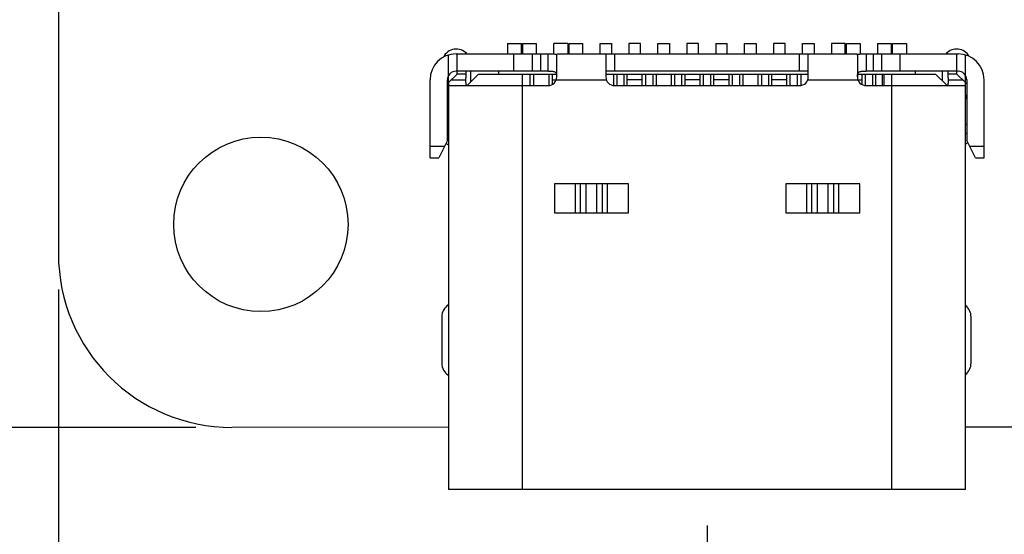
# Model space of a CAD drawing. Header units: millimetres. Extents: x 134 to 283, y 142 to 332.
# Tile 92 of 145: x 148 to 165, y 260 to 269. Entities that reach past the tile are written whole.
import ezdxf

# ---------------------------------------------------------------- set-up
doc = ezdxf.new("R2010")
doc.units = ezdxf.units.MM
doc.header["$LTSCALE"] = 0.1
doc.header["$PDMODE"] = 3
doc.header["$PDSIZE"] = 0.3125
doc.layers.get('0').update_dxf_attribs({"linetype": 'CONTINUOUS'})
doc.layers.get('Defpoints').update_dxf_attribs({"linetype": 'CONTINUOUS'})
doc.layers.add('Dim', color=6, linetype='CONTINUOUS', lineweight=13)
doc.styles.add('Verdana', font='verdana.ttf', dxfattribs={"height": 2.5})
doc.dimstyles.new('aaaaaaaa 3.0', dxfattribs={"dimtxt": 2.5, "dimasz": 2, "dimexe": 1.25, "dimexo": 0.625, "dimtad": 1, "dimdec": 1, "dimzin": 9, "dimdsep": 46, "dimtxsty": 'Verdana', "dimcen": 0, "dimazin": 0, "dimtfac": 1, "dimtmove": 0, "dimatfit": 3, "dimfxl": 1, "dimlwd": 25, "dimlwe": 25, "dimarcsym": 0})

# ---------------------------------------------------------------- blocks, each defined once
blk = doc.blocks.new('*D5')
at = {"layer": 'Defpoints', "color": 0}
for p in [(151.898, 317.784), (137.159, 261.774), (151.898, 261.774)]:
    blk.add_point(p, dxfattribs=at)
at = {"layer": 'Dim', "color": 0, "lineweight": 25}
for p, q in [((151.273, 317.784), (135.909, 317.784)), ((137.159, 315.784), (137.159, 263.774)), ((151.273, 261.774), (135.909, 261.774))]:
    blk.add_line(p, q, dxfattribs=at)
at = {"layer": 'Dim', "color": 0}
for points in [[(137.492, 315.784), (136.825, 315.784), (137.159, 317.784)], [(136.825, 263.774), (137.492, 263.774), (137.159, 261.774)]]:
    blk.add_solid(points, dxfattribs=at)
at = {"layer": 'Dim', "color": 0, "insert": (135.234, 289.659), "char_height": 2.5, "attachment_point": 5, "rotation": 90, "style": 'Verdana'}
blk.add_mtext('56', dxfattribs=at)
blk = doc.blocks.new('*D8')
at = {"layer": 'Defpoints', "color": 0}
for p in [(148.898, 264.784), (160.113, 260.702), (160.113, 254.706)]:
    blk.add_point(p, dxfattribs=at)
at = {"layer": 'Dim', "color": 0, "lineweight": 25}
for p, q in [((148.898, 264.159), (148.898, 253.456)), ((160.113, 260.077), (160.113, 253.456)), ((150.898, 254.706), (158.113, 254.706))]:
    blk.add_line(p, q, dxfattribs=at)
at = {"layer": 'Dim', "color": 0}
for points in [[(150.898, 255.039), (150.898, 254.372), (148.898, 254.706)], [(158.113, 254.372), (158.113, 255.039), (160.113, 254.706)]]:
    blk.add_solid(points, dxfattribs=at)
at = {"layer": 'Dim', "color": 0, "insert": (154.505, 256.607), "char_height": 2.5, "attachment_point": 5, "style": 'Verdana'}
blk.add_mtext('11.2', dxfattribs=at)
blk = doc.blocks.new('*D9')
at = {"layer": 'Defpoints', "color": 0}
for p in [(160.113, 260.702), (175.913, 260.702), (175.913, 254.706)]:
    blk.add_point(p, dxfattribs=at)
at = {"layer": 'Dim', "color": 0, "lineweight": 25}
for p, q in [((160.113, 260.077), (160.113, 253.456)), ((175.913, 260.077), (175.913, 253.456)), ((162.113, 254.706), (173.913, 254.706))]:
    blk.add_line(p, q, dxfattribs=at)
at = {"layer": 'Dim', "color": 0}
for points in [[(162.113, 255.039), (162.113, 254.372), (160.113, 254.706)], [(173.913, 254.372), (173.913, 255.039), (175.913, 254.706)]]:
    blk.add_solid(points, dxfattribs=at)
at = {"layer": 'Dim', "color": 0, "insert": (168.013, 256.638), "char_height": 2.5, "attachment_point": 5, "style": 'Verdana'}
blk.add_mtext('15.8', dxfattribs=at)
blk = doc.blocks.new('*D32')
at = {"layer": 'Defpoints', "color": 0}
for p in [(146.483, 275.199), (148.546, 275.199), (151.898, 261.774)]:
    blk.add_point(p, dxfattribs=at)
at = {"layer": 'Dim', "color": 0, "lineweight": 25}
for p, q in [((147.921, 275.199), (145.233, 275.199)), ((146.483, 263.774), (146.483, 273.199)), ((151.273, 261.774), (145.233, 261.774))]:
    blk.add_line(p, q, dxfattribs=at)
at = {"layer": 'Dim', "color": 0}
for points in [[(146.817, 273.199), (146.15, 273.199), (146.483, 275.199)], [(146.15, 263.774), (146.817, 263.774), (146.483, 261.774)]]:
    blk.add_solid(points, dxfattribs=at)
at = {"layer": 'Dim', "color": 0, "insert": (144.556, 268.753), "char_height": 2.5, "attachment_point": 5, "rotation": 90, "style": 'Verdana'}
blk.add_mtext('13.4', dxfattribs=at)
blk = doc.blocks.new('*D33')
at = {"layer": 'Defpoints', "color": 0}
for p in [(148.545, 281.379), (141.802, 261.774), (151.898, 261.774)]:
    blk.add_point(p, dxfattribs=at)
at = {"layer": 'Dim', "color": 0, "lineweight": 25}
for p, q in [((147.92, 281.379), (140.552, 281.379)), ((141.802, 279.379), (141.802, 263.774)), ((151.273, 261.774), (140.552, 261.774))]:
    blk.add_line(p, q, dxfattribs=at)
at = {"layer": 'Dim', "color": 0}
for points in [[(142.135, 279.379), (141.468, 279.379), (141.802, 281.379)], [(141.468, 263.774), (142.135, 263.774), (141.802, 261.774)]]:
    blk.add_solid(points, dxfattribs=at)
at = {"layer": 'Dim', "color": 0, "insert": (139.875, 271.54), "char_height": 2.5, "attachment_point": 5, "rotation": 90, "style": 'Verdana'}
blk.add_mtext('19.6', dxfattribs=at)

msp = doc.modelspace()

# ---------------------------------------------------------------- linework, layer by layer
at = {"color": 7, "linetype": 'Continuous'}
for p, q in [((148.896, 274.199), (148.898, 264.774)), ((156.663, 268.41), (156.663, 268.232)), ((156.663, 268.41), (156.903, 268.41)), ((156.903, 268.232), (156.903, 268.41)), ((156.923, 268.41), (156.923, 268.232)), ((156.923, 268.41), (157.163, 268.41)), ((157.163, 268.232), (157.163, 268.41)), ((157.463, 268.232), (157.463, 268.41)), ((157.703, 268.41), (157.463, 268.41)), ((157.703, 268.41), (157.703, 268.232)), ((157.723, 268.41), (157.723, 268.232)), ((157.723, 268.41), (157.963, 268.41)), ((157.963, 268.232), (157.963, 268.41)), ((158.263, 268.232), (158.263, 268.41)), ((158.263, 268.41), (158.463, 268.41)), ((158.463, 268.41), (158.463, 268.232)), ((158.763, 268.41), (158.763, 268.232)), ((158.963, 268.41), (158.763, 268.41)), ((158.963, 268.232), (158.963, 268.41)), ((159.263, 268.232), (159.263, 268.41)), ((159.263, 268.41), (159.463, 268.41)), ((159.463, 268.41), (159.463, 268.232)), ((159.763, 268.41), (159.763, 268.232)), ((159.963, 268.41), (159.763, 268.41)), ((159.963, 268.232), (159.963, 268.41)), ((160.263, 268.41), (160.263, 268.232)), ((160.263, 268.41), (160.463, 268.41)), ((160.463, 268.232), (160.463, 268.41)), ((160.763, 268.232), (160.763, 268.41)), ((160.763, 268.41), (160.963, 268.41)), ((160.963, 268.41), (160.963, 268.232)), ((161.263, 268.41), (161.263, 268.232)), ((161.463, 268.41), (161.263, 268.41)), ((161.463, 268.232), (161.463, 268.41)), ((161.763, 268.232), (161.763, 268.41)), ((161.763, 268.41), (161.963, 268.41)), ((161.963, 268.41), (161.963, 268.232)), ((162.263, 268.41), (162.263, 268.232)), ((162.503, 268.41), (162.263, 268.41)), ((162.503, 268.232), (162.503, 268.41)), ((162.523, 268.232), (162.523, 268.41)), ((162.523, 268.41), (162.763, 268.41)), ((162.763, 268.41), (162.763, 268.232)), ((163.063, 268.41), (163.063, 268.232)), ((163.063, 268.41), (163.298, 268.41)), ((163.298, 268.41), (163.298, 268.232)), ((163.313, 268.41), (163.313, 268.232)), ((163.313, 268.41), (163.563, 268.41)), ((163.563, 268.41), (163.563, 268.232)), ((155.643, 267.734), (155.643, 268.213)), ((155.773, 268.232), (157.363, 268.232)), ((155.793, 267.882), (155.793, 268.232)), ((156.773, 267.932), (156.773, 268.232)), ((157.094, 267.932), (157.094, 268.232)), ((157.234, 268.232), (157.234, 267.932)), ((157.363, 267.932), (157.363, 268.232)), ((157.513, 268.232), (162.713, 268.232)), ((157.513, 267.832), (157.513, 268.206)), ((158.363, 268.232), (158.363, 267.832)), ((158.513, 268.232), (158.513, 267.932)), ((161.713, 267.932), (161.713, 268.232)), ((161.863, 267.832), (161.863, 268.232)), ((162.713, 268.206), (162.713, 267.832)), ((162.863, 268.232), (162.863, 267.932)), ((162.863, 268.232), (164.453, 268.232)), ((162.991, 267.932), (162.991, 268.232)), ((163.132, 268.232), (163.132, 267.932)), ((163.453, 267.932), (163.453, 268.232)), ((164.433, 267.882), (164.433, 268.232)), ((164.583, 267.734), (164.583, 268.213)), ((155.645, 267.734), (155.793, 267.882)), ((157.363, 267.932), (155.773, 267.932)), ((155.943, 267.882), (155.793, 267.882)), ((155.943, 267.932), (155.943, 267.818)), ((155.943, 267.782), (155.943, 267.818)), ((156.163, 267.882), (155.963, 267.682)), ((156.028, 267.747), (156.028, 267.932)), ((156.163, 267.882), (157.507, 267.882)), ((156.513, 267.882), (156.513, 267.932)), ((156.923, 260.702), (156.923, 267.882)), ((157.05, 267.882), (157.05, 267.682)), ((157.11, 267.882), (157.11, 267.682)), ((157.378, 267.882), (157.378, 267.684)), ((157.438, 267.704), (157.438, 267.882)), ((161.863, 267.932), (158.363, 267.932)), ((158.363, 267.882), (161.863, 267.882)), ((158.493, 267.882), (158.493, 267.685)), ((158.553, 267.882), (158.553, 267.682)), ((158.673, 267.882), (158.673, 267.682)), ((158.733, 267.682), (158.733, 267.882)), ((158.993, 267.682), (158.993, 267.882)), ((159.053, 267.682), (159.053, 267.882)), ((159.173, 267.882), (159.173, 267.682)), ((159.233, 267.882), (159.233, 267.682)), ((159.493, 267.882), (159.493, 267.682)), ((159.553, 267.882), (159.553, 267.682)), ((159.673, 267.882), (159.673, 267.682)), ((159.733, 267.682), (159.733, 267.882)), ((159.993, 267.682), (159.993, 267.882)), ((160.053, 267.682), (160.053, 267.882)), ((160.173, 267.882), (160.173, 267.682)), ((160.233, 267.682), (160.233, 267.882)), ((160.493, 267.682), (160.493, 267.882)), ((160.553, 267.682), (160.553, 267.882)), ((160.673, 267.882), (160.673, 267.682)), ((160.733, 267.882), (160.733, 267.682)), ((160.993, 267.882), (160.993, 267.682)), ((161.053, 267.882), (161.053, 267.682)), ((161.173, 267.882), (161.173, 267.682)), ((161.233, 267.682), (161.233, 267.882)), ((161.493, 267.682), (161.493, 267.882)), ((161.553, 267.682), (161.553, 267.882)), ((161.673, 267.882), (161.673, 267.682)), ((161.733, 267.882), (161.733, 267.685)), ((162.719, 267.882), (164.063, 267.882)), ((162.793, 267.701), (162.793, 267.882)), ((162.853, 267.683), (162.853, 267.882)), ((164.453, 267.932), (162.863, 267.932)), ((162.973, 267.882), (162.973, 267.682)), ((163.033, 267.682), (163.033, 267.882)), ((163.145, 267.682), (163.145, 267.882)), ((163.175, 267.682), (163.175, 267.882)), ((163.303, 267.882), (163.303, 260.702)), ((163.713, 267.932), (163.713, 267.882)), ((164.263, 267.682), (164.063, 267.882)), ((164.178, 267.932), (164.178, 267.767)), ((164.283, 267.818), (164.282, 267.782)), ((164.283, 267.818), (164.283, 267.932)), ((164.433, 267.882), (164.283, 267.882)), ((164.433, 267.882), (164.581, 267.734)), ((155.323, 266.432), (155.323, 267.782)), ((155.623, 266.732), (155.623, 267.782)), ((155.643, 267.732), (155.643, 260.702)), ((155.659, 267.682), (157.363, 267.682)), ((155.693, 267.782), (155.943, 267.782)), ((157.438, 267.782), (158.371, 267.782)), ((158.513, 267.682), (161.713, 267.682)), ((158.993, 267.782), (158.733, 267.782)), ((159.993, 267.782), (159.733, 267.782)), ((160.493, 267.782), (160.233, 267.782)), ((161.493, 267.782), (161.233, 267.782)), ((161.854, 267.782), (162.793, 267.782)), ((162.863, 267.682), (164.567, 267.682)), ((164.282, 267.782), (164.533, 267.782)), ((164.583, 260.702), (164.583, 267.732)), ((164.603, 267.782), (164.603, 266.732)), ((164.903, 266.432), (164.903, 267.782)), ((155.643, 267.012), (155.623, 267.012)), ((164.603, 267.012), (164.583, 267.012)), ((155.623, 266.862), (155.643, 266.862)), ((164.583, 266.862), (164.603, 266.862)), ((155.573, 266.632), (155.323, 266.632)), ((155.623, 266.732), (155.473, 266.432)), ((164.753, 266.432), (164.603, 266.732)), ((164.903, 266.632), (164.653, 266.632)), ((155.323, 266.432), (155.473, 266.432)), ((164.753, 266.432), (164.903, 266.432)), ((157.473, 265.982), (157.473, 265.482)), ((158.753, 265.982), (157.473, 265.982)), ((157.839, 265.482), (157.839, 265.982)), ((157.927, 265.482), (157.927, 265.982)), ((158.019, 265.982), (158.019, 265.482)), ((158.207, 265.482), (158.207, 265.982)), ((158.298, 265.982), (158.298, 265.482)), ((158.387, 265.982), (158.387, 265.482)), ((158.753, 265.482), (158.753, 265.982)), ((161.473, 265.982), (161.473, 265.482)), ((162.753, 265.982), (161.473, 265.982)), ((161.839, 265.482), (161.839, 265.982)), ((161.927, 265.482), (161.927, 265.982)), ((162.019, 265.982), (162.019, 265.482)), ((162.207, 265.482), (162.207, 265.982)), ((162.298, 265.982), (162.298, 265.482)), ((162.387, 265.982), (162.387, 265.482)), ((162.753, 265.482), (162.753, 265.982)), ((157.473, 265.482), (158.753, 265.482)), ((161.473, 265.482), (162.753, 265.482)), ((155.528, 263.684), (155.528, 262.884)), ((164.678, 262.884), (164.678, 263.684)), ((155.643, 261.775), (151.898, 261.774)), ((171.443, 261.777), (164.583, 261.776)), ((164.583, 260.702), (155.643, 260.702))]:
    msp.add_line(p, q, dxfattribs=at)
msp.add_circle((152.398, 265.284), 1.507, dxfattribs=at)
for centre, radius, start, end in [((155.778, 268.064), 0.25, 43.483, 154.0795), ((164.428, 268.064), 0.25, 30.4395, 136.4447), ((155.773, 267.782), 0.45, 90, 180), ((164.453, 267.782), 0.45, 0, 90), ((155.773, 267.782), 0.15, 90, 180), ((157.363, 267.832), 0.15, 270, 0), ((158.513, 267.832), 0.15, 180, 270), ((161.713, 267.832), 0.15, 270, 0), ((162.863, 267.832), 0.15, 180, 270), ((164.453, 267.782), 0.15, 0, 90), ((155.493, 267.524), 0.15, 330.0959, 0), ((164.733, 267.524), 0.15, 180, 209.9041), ((155.778, 266.864), 0.25, 224.4578, 236.707), ((164.428, 266.864), 0.25, 308.3674, 320.1244), ((151.898, 264.774), 3, 180.0106, 270.0067), ((155.778, 263.684), 0.25, 123.2522, 180), ((164.428, 263.684), 0.25, 0, 51.6801), ((155.778, 262.884), 0.25, 180, 236.7171), ((164.428, 262.884), 0.25, 308.3677, 0)]:
    msp.add_arc(centre, radius, start, end, dxfattribs=at)
for points, knots in [([(157.363, 268.232), (157.373, 268.232), (157.392, 268.232), (157.42, 268.232), (157.446, 268.231), (157.469, 268.23), (157.487, 268.227), (157.501, 268.223), (157.511, 268.216), (157.513, 268.209), (157.513, 268.206)], [0, 0, 0, 0, 0.184568, 0.362245, 0.525436, 0.668087, 0.785345, 0.875124, 0.941747, 1, 1, 1, 1]), ([(162.713, 268.206), (162.713, 268.209), (162.715, 268.216), (162.725, 268.223), (162.739, 268.227), (162.757, 268.23), (162.78, 268.231), (162.806, 268.232), (162.834, 268.232), (162.853, 268.232), (162.863, 268.232)], [0, 0, 0, 0, 0.058249, 0.124867, 0.214663, 0.331928, 0.474576, 0.637764, 0.815436, 1, 1, 1, 1]), ([(157.363, 267.932), (157.374, 267.932), (157.396, 267.932), (157.427, 267.932), (157.455, 267.929), (157.479, 267.923), (157.498, 267.909), (157.508, 267.887), (157.512, 267.861), (157.512, 267.842), (157.513, 267.832)], [0, 0, 0, 0, 0.152712, 0.297903, 0.428287, 0.53978, 0.63798, 0.740984, 0.861776, 1, 1, 1, 1]), ([(162.713, 267.832), (162.713, 267.842), (162.714, 267.861), (162.718, 267.887), (162.726, 267.905), (162.737, 267.916), (162.75, 267.924), (162.771, 267.929), (162.799, 267.932), (162.83, 267.932), (162.852, 267.932), (162.863, 267.932)], [0, 0, 0, 0, 0.138155, 0.258905, 0.36183, 0.410568, 0.460694, 0.572168, 0.702395, 0.847441, 1, 1, 1, 1]), ([(155.659, 267.682), (155.658, 267.682), (155.655, 267.683), (155.653, 267.685), (155.651, 267.69), (155.648, 267.699), (155.646, 267.713), (155.645, 267.726), (155.645, 267.734)], [0, 0, 0, 0, 0.051434, 0.114616, 0.198862, 0.307857, 0.603691, 1, 1, 1, 1]), ([(155.963, 267.682), (155.962, 267.682), (155.958, 267.683), (155.954, 267.689), (155.95, 267.698), (155.948, 267.71), (155.946, 267.724), (155.944, 267.749), (155.943, 267.768), (155.943, 267.782)], [0, 0, 0, 0, 0.049898, 0.113038, 0.199102, 0.310754, 0.447995, 0.609955, 1, 1, 1, 1]), ([(164.282, 267.782), (164.282, 267.768), (164.282, 267.749), (164.28, 267.724), (164.278, 267.71), (164.275, 267.698), (164.272, 267.689), (164.268, 267.683), (164.264, 267.682), (164.262, 267.682)], [0, 0, 0, 0, 0.390034, 0.551988, 0.689235, 0.800891, 0.886957, 0.950101, 1, 1, 1, 1]), ([(164.581, 267.734), (164.581, 267.726), (164.58, 267.713), (164.578, 267.699), (164.575, 267.69), (164.573, 267.685), (164.57, 267.683), (164.568, 267.682), (164.567, 267.682)], [0, 0, 0, 0, 0.396301, 0.692128, 0.801126, 0.885377, 0.948565, 1, 1, 1, 1])]:
    msp.add_open_spline(points, degree=3, knots=knots, dxfattribs=at)

# ---------------------------------------------------------------- dimensions: what is measured, and where the dimension line sits
at = {"layer": 'Dim'}
for base, p1, p2, picture, middle in [((137.159, 261.774), (151.898, 317.784), (151.898, 261.774), '*D5', (137.159, 289.659)), ((141.802, 261.774), (148.545, 281.379), (151.898, 261.774), '*D33', (141.802, 271.54)), ((146.483, 275.199), (151.898, 261.774), (148.546, 275.199), '*D32', (146.483, 268.753))]:
    dim = msp.add_linear_dim(base=base, p1=p1, p2=p2, angle=90, dimstyle='aaaaaaaa 3.0', dxfattribs=at)
    dim.commit()
    dim.dimension.update_dxf_attribs({"geometry": picture, "text_midpoint": middle, "dimtype": 160})
for base, p1, p2, picture, middle in [((160.113, 254.706), (148.898, 264.784), (160.113, 260.702), '*D8', (154.505, 256.607)), ((175.913, 254.706), (160.113, 260.702), (175.913, 260.702), '*D9', (168.013, 256.638))]:
    dim = msp.add_linear_dim(base=base, p1=p1, p2=p2, dimstyle='aaaaaaaa 3.0', dxfattribs=at)
    dim.commit()
    dim.dimension.update_dxf_attribs({"geometry": picture, "text_midpoint": middle})

doc.saveas('drawing.dxf')
